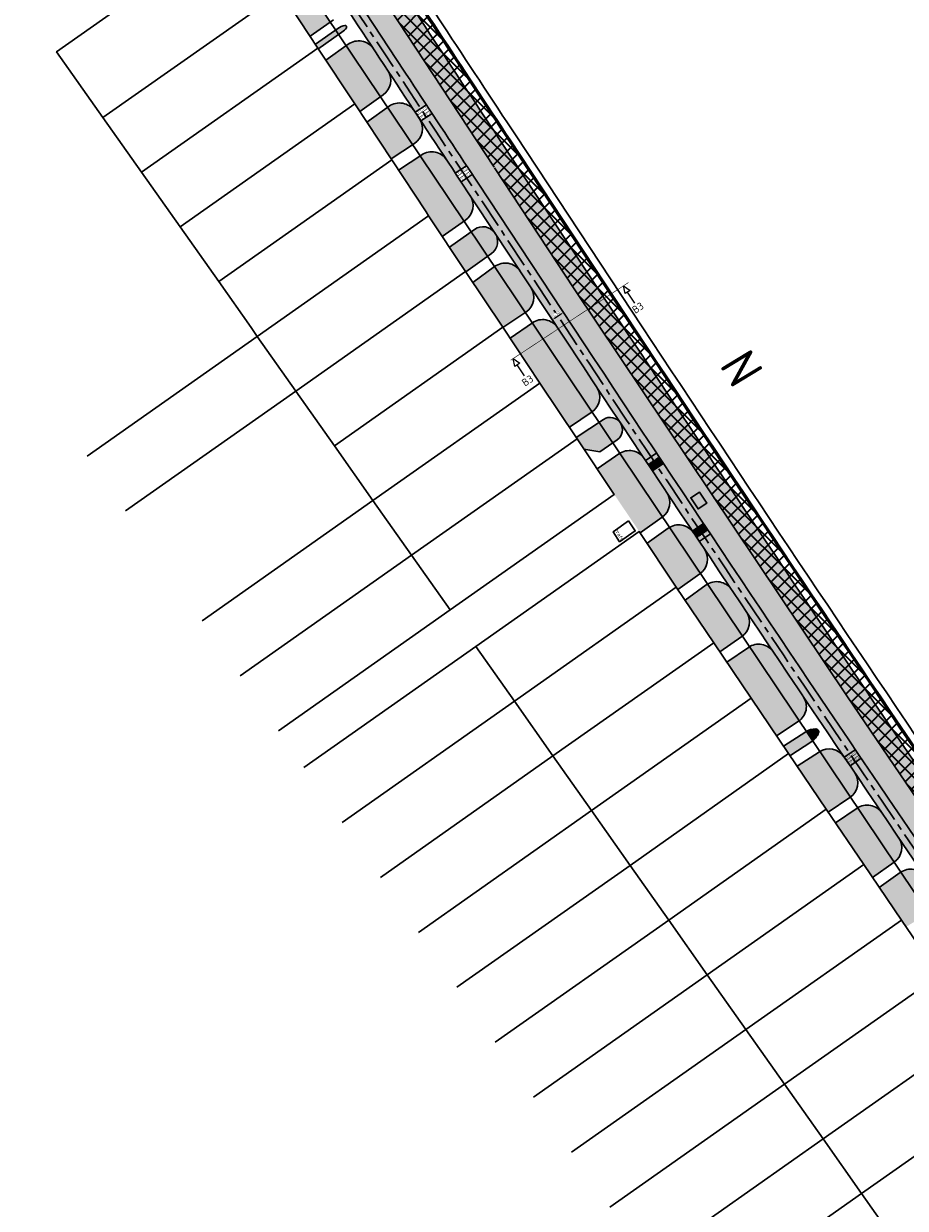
# Model space of a CAD drawing. Header units: metres. Extents: x 149090 to 161988, y 479090 to 487021.
# Tile 4 of 72: x 150204 to 150500, y 484557 to 484955. Entities that reach past the tile are written whole.
import ezdxf
from ezdxf.enums import TextEntityAlignment as Align

# ---------------------------------------------------------------- set-up
doc = ezdxf.new("R2010")
doc.units = ezdxf.units.M
doc.linetypes.add('AM-AS', pattern=[16, 10, -2, 2, -2])
doc.layers.get('0').update_dxf_attribs({"lineweight": 25})
doc.layers.get('Defpoints').update_dxf_attribs({"color": 211, "lineweight": 25})
for name, color, linetype, lineweight, true_color in [('B-WE-KG-GRENS_PERCEEL-GV', 1, 'Continuous', 30, 0xff0000), ('N-WE-GR-STADSLANDBOUW-A', 7, 'Continuous', 35, 0xffff9e), ('N-WE-KG-GRENS_POLDERWEG-G', 7, 'KG-PERCEEL', 35, 0x0000e6), ('N-WE-RI-VWA_RIOOLPUT-S', 20, 'Continuous', 25, 0xff3f00)]:
    doc.layers.add(name, color=color, linetype=linetype, lineweight=lineweight, true_color=true_color)
for name, color, linetype, lineweight in [('N-WE-AM-AS_WEG-G', 10, 'AM-AS', 30), ('N-WE-KG-GRENS_PERCEEL-G', 150, 'KG-PERCEEL', 35), ('N-WE-VH-KANTVERHARDING-G', 7, 'Continuous', 30), ('N-WE-VH-VERHARDING_ASFALT-A', 252, 'Continuous', 18), ('N-WE-VW-MARKERING_LANGS_STREEP_DOORGETROKKEN_010-G', 7, 'Continuous', 35), ('X-XX-AL-M', 7, 'Continuous', 18), ('X-XX-AL-T25', 7, 'Continuous', 25), ('X-XX-AL-VERWIJZING-S', 7, 'Continuous', 25)]:
    doc.layers.add(name, color=color, linetype=linetype, lineweight=lineweight)
doc.layers.add('N-WE-VW-MARKERING_PIANO_15-G', color=7, linetype='Continuous')
doc.styles.add('NLCS-ISO', font='NLCS-ISO.ttf')
doc.styles.add('NLCS-ISO-M1000-T50', font='NLCS-ISO.ttf')
doc.styles.add('NLCS-ISO-M50-T70', font='NLCS-ISO.ttf')
doc.styles.add('NLCS-ISO-M500-T18', font='NLCS-ISO.ttf')
doc.styles.get("Standard").update_dxf_attribs({"font": 'NLCS-ISO.ttf'})
doc.linetypes.add('KG-PERCEEL', pattern='A,5.5,-2,["P",Standard,S=1.8,R=0,X=-0.5,Y=-0.9],-2,5.5,-2,[5,NLCS.shx,S=0.75,R=0,X=0,Y=0],-2', length=19)
doc.dimstyles.new('NLCS-M500-T18-PIJL-X_L2_H1', dxfattribs={"dimscale": 0.5, "dimtxt": 1.8, "dimasz": 1.8, "dimexe": 2, "dimexo": 2, "dimgap": 0.7, "dimtad": 1, "dimzin": 0, "dimdsep": 46, "dimtxsty": 'NLCS-ISO-M500-T18', "dimcen": 0, "dimdle": 2, "dimclrd": 256, "dimclre": 256, "dimclrt": 256, "dimadec": 1, "dimazin": 0, "dimtfac": 1, "dimtofl": 0, "dimtmove": 1, "dimatfit": 0, "dimfxl": 2, "dimfxlon": 1, "dimtfill": 1, "dimtfillclr": 254, "dimtolj": 1, "dimtzin": 0, "dimlwd": 18, "dimlwe": 18, "dimarcsym": 0})

# ---------------------------------------------------------------- blocks, each defined once
blk = doc.blocks.new('SAL-VERWIJZING_DOORSNEDE_BOVEN-SO')
for p, q in [((-2, 9), (0, 14)), ((2, 9), (-2, 9)), ((0, 14), (2, 9)), ((0, 0), (0, 9))]:
    blk.add_line(p, q)
at = {"lineweight": 50, "style": 'NLCS-ISO'}
blk.add_attdef('...', text='', height=5, dxfattribs=at).set_placement((-0.05, -1.19), align=Align.TOP_CENTER)
blk = doc.blocks.new('*D425')
at = {"layer": 'Defpoints', "color": 0, "transparency": 16777216}
for p in [(150387.12, 484855.6), (150383.36, 484853.13)]:
    blk.add_point(p, dxfattribs=at)
at = {"layer": 'X-XX-AL-M', "linetype": 'Continuous', "lineweight": 18, "transparency": 16777216}
for p, q in [((150385.93, 484857.41), (150384.82, 484859.08)), ((150382.17, 484854.93), (150381.07, 484856.6)), ((150382.37, 484856.26), (150384.62, 484857.75))]:
    blk.add_line(p, q, dxfattribs=at)
at = {"layer": 'X-XX-AL-M', "transparency": 16777216}
for points in [[(150382.29, 484856.39), (150382.45, 484856.14), (150381.62, 484855.76)], [(150384.54, 484857.87), (150384.71, 484857.62), (150385.37, 484858.24)]]:
    blk.add_solid(points, dxfattribs=at)
at = {"layer": 'X-XX-AL-M', "transparency": 16777216, "insert": (150383.06, 484857.67), "char_height": 0.9, "attachment_point": 5, "rotation": 33.4346, "style": 'NLCS-ISO-M500-T18', "bg_fill": 3, "box_fill_scale": 1.1, "bg_fill_color": 256, "bg_fill_true_color": 13158600, "bg_fill_transparency": 0}
blk.add_mtext('\\A1;4.50', dxfattribs=at)
at = {"layer": 'Defpoints', "color": 0, "transparency": 16777216}
blk.add_point((150385.37, 484858.24), dxfattribs=at)

msp = doc.modelspace()

# ---------------------------------------------------------------- hatches: boundary and pattern name
at = {"layer": 'N-WE-GR-STADSLANDBOUW-A', "transparency": 33554559}
h = msp.add_hatch(color=256, dxfattribs=at)
h.dxf.hatch_style = 1
edge = h.paths.add_edge_path()
edge.add_line((150291.145, 485004.189), (150291.499, 485003.762))
edge.add_arc((150293.032, 485005.423), 2.261, 227.30744, 301.21466)
edge.add_arc((150299.651, 484992.797), 12, -45.20438, 116.99863, ccw=False)
edge.add_arc((150312.333, 484980.024), 6, 134.79562, 213.23487)
edge.add_arc((170359.702, 498116.084), 23973.75, 213.2348651, 213.4346449)
edge.add_line((150353.251, 484906.897), (150389.728, 484851.65))
edge.add_line((150389.728, 484851.65), (150401.494, 484859.419))
edge.add_line((150401.494, 484859.419), (150365.018, 484914.666))
edge.add_arc((170359.702, 498116.084), 23959.65, 213.2208413, 213.4346449, ccw=False)
edge.add_line((150315.895, 484989.369), (150318.112, 484990.821))
edge.add_arc((170359.702, 498116.084), 23957, 213.1743757, 213.2208413, ccw=False)
edge.add_line((150307.474, 485007.079), (150305.853, 485009.381))
edge.add_line((150305.853, 485009.381), (150301.903, 485006.601))
edge.add_arc((150296.436, 485014.37), 9.5, 274.14691, 305.13484, ccw=False)
edge.add_line((150297.123, 485004.895), (150292.131, 485004.533))
edge.add_arc((150292.276, 485002.538), 2, 94.14691, 123.14566)
edge.add_line((150291.182, 485004.213), (150291.145, 485004.189))
h = msp.add_hatch(color=256, dxfattribs=at)
h.dxf.hatch_style = 1
h.paths.add_polyline_path([(150307.056, 484955.857), (150299.314, 484967.401), (150292.724, 484962.576), (150300.247, 484951.093)])
h = msp.add_hatch(color=256, dxfattribs=at)
h.dxf.hatch_style = 1
edge = h.paths.add_edge_path()
edge.add_arc((150312.046, 484954.198), 0.5, 325.67686, 460.89533)
edge.add_arc((150313.086, 484948.797), 6, 100.89533, 125.21908)
edge.add_line((150309.626, 484953.699), (150308.864, 484953.161))
edge.add_line((150308.864, 484953.161), (150302.088, 484948.378))
edge.add_line((150302.088, 484948.378), (150303.041, 484946.831))
edge.add_line((150303.041, 484946.831), (150309.885, 484951.639))
edge.add_line((150309.885, 484951.639), (150310.953, 484952.39))
edge.add_arc((150307.504, 484957.299), 6, 305.09207, 325.67686)
h = msp.add_hatch(color=256, dxfattribs=at)
h.dxf.hatch_style = 1
h.paths.add_polyline_path([(150323.932, 484930.695), (150312.4, 484947.889), (150305.569, 484943.008), (150315.291, 484928.305), (150316.972, 484925.757)])
h = msp.add_hatch(color=256, dxfattribs=at)
h.dxf.hatch_style = 1
h.paths.add_polyline_path([(150326.365, 484939.519, -0.0000907), (150321.584, 484946.79, 0.4256797), (150313.081, 484948.377), (150312.4, 484947.889), (150323.932, 484930.695), (150324.824, 484931.328, 0.4039104)])
h = msp.add_hatch(color=256, dxfattribs=at)
h.dxf.hatch_style = 1
h.paths.add_polyline_path([(150334.703, 484914.635), (150326.303, 484927.159), (150319.322, 484922.193), (150327.477, 484909.83)])
h = msp.add_hatch(color=256, dxfattribs=at)
h.dxf.hatch_style = 1
h.paths.add_polyline_path([(150337.012, 484923.345, -0.0000323), (150335.305, 484925.936, 0.4247465), (150326.817, 484927.524), (150326.303, 484927.159), (150334.703, 484914.635), (150335.324, 484915.048, 0.4129777)])
h = msp.add_hatch(color=256, dxfattribs=at)
h.dxf.hatch_style = 1
h.paths.add_polyline_path([(150351.961, 484888.903), (150346.617, 484896.871), (150337.231, 484910.865), (150329.977, 484906.042), (150339.246, 484892.001), (150340.091, 484890.72), (150344.686, 484883.782)])
h = msp.add_hatch(color=256, dxfattribs=at)
h.dxf.hatch_style = 1
h.paths.add_polyline_path([(150354.062, 484897.501), (150349.496, 484904.417, -0.000064), (150346.114, 484909.541, 0.4152408), (150337.784, 484911.233), (150337.231, 484910.865), (150346.617, 484896.871), (150351.961, 484888.903), (150352.509, 484889.288, 0.4055226)])
h = msp.add_hatch(color=256, dxfattribs=at)
h.dxf.hatch_style = 1
h.paths.add_polyline_path([(150355.468, 484886.116), (150354.355, 484885.334), (150359.89, 484877.081), (150361.219, 484878.04, 0.9935917)])
h = msp.add_hatch(color=256, dxfattribs=at)
h.dxf.hatch_style = 1
h.paths.add_polyline_path([(150359.89, 484877.081), (150354.355, 484885.334), (150347.055, 484880.205), (150352.502, 484871.98), (150352.607, 484871.823)])
h = msp.add_hatch(color=256, dxfattribs=at)
h.dxf.hatch_style = 1
h.paths.add_polyline_path([(150374.444, 484866.631), (150370.817, 484872.125, 0.4318201), (150362.211, 484873.62), (150372.558, 484858.193), (150372.793, 484858.351, 0.411293)])
h = msp.add_hatch(color=256, dxfattribs=at)
h.dxf.hatch_style = 1
h.paths.add_polyline_path([(150372.558, 484858.193), (150362.211, 484873.62), (150354.984, 484868.258), (150364.991, 484853.252), (150365.067, 484853.139)])
h = msp.add_hatch(color=256, dxfattribs=at)
h.dxf.hatch_style = 1
h.paths.add_polyline_path([(150480.8, 484729.055), (150543.944, 484636.062), (150554.379, 484636.455), (150550.638, 484641.968), (150548.446, 484640.48), (150512.803, 484693.007, -0.0031614), (150407.399, 484850.476), (150401.494, 484859.419), (150395.921, 484855.739)])
h = msp.add_hatch(color=256, dxfattribs=at)
h.dxf.hatch_style = 1
h.paths.add_polyline_path([(150394.977, 484824.765), (150374.888, 484854.717), (150367.436, 484849.578), (150377.473, 484834.495), (150387.37, 484819.614)])
h = msp.add_hatch(color=256, dxfattribs=at)
h.dxf.hatch_style = 1
h.paths.add_polyline_path([(150396.622, 484833.045, -0.0001435), (150391.877, 484840.228), (150383.361, 484853.125, 0.4237009), (150374.889, 484854.717), (150394.977, 484824.765, 0.4112323)])
h = msp.add_hatch(color=256, dxfattribs=at)
h.dxf.hatch_style = 1
h.paths.add_polyline_path([(150501.136, 484685.09), (150541.16, 484626.105), (150550.467, 484626.455), (150543.944, 484636.062), (150480.8, 484729.055), (150395.921, 484855.739), (150389.728, 484851.65), (150395.632, 484842.708, 0.0031614)])
h = msp.add_hatch(color=256, dxfattribs=at)
h.dxf.hatch_style = 1
h.paths.add_polyline_path([(150398.83, 484822.254), (150397.322, 484821.267), (150401.952, 484814.365), (150403.437, 484815.387, 0.9886462)])
h = msp.add_hatch(color=256, dxfattribs=at)
h.dxf.hatch_style = 1
h.paths.add_polyline_path([(150401.952, 484814.365), (150397.322, 484821.267), (150389.622, 484816.227), (150389.936, 484815.755), (150392.297, 484812.221), (150397.592, 484811.367)])
h = msp.add_hatch(color=256, dxfattribs=at)
h.dxf.hatch_style = 1
edge = h.paths.add_edge_path()
edge.add_arc((162912.312, 493106.801), 15003.25, 213.5771612, 213.629664, ccw=False)
edge.add_arc((150407.479, 484805.792), 6, 33.57716, 122.0832)
edge.add_line((150404.292, 484810.876), (150396.714, 484805.609))
edge.add_line((150396.714, 484805.609), (150402.429, 484797.054))
edge.add_line((150402.429, 484797.054), (150411.124, 484784.161))
edge.add_line((150411.124, 484784.161), (150418.632, 484789.494))
edge.add_arc((150415.09, 484794.337), 6, 306.17743, 393.62966)
h = msp.add_hatch(color=256, dxfattribs=at)
h.dxf.hatch_style = 1
h.paths.add_polyline_path([(150432.774, 484778.617, -0.0001108), (150429.085, 484784.147, 0.4005724), (150421.001, 484785.961), (150431.381, 484770.485, 0.398299)])
h = msp.add_hatch(color=256, dxfattribs=at)
h.dxf.hatch_style = 1
h.paths.add_polyline_path([(150431.232, 484770.376, 0.0076761), (150431.381, 484770.485), (150421.001, 484785.961, 0.0198844), (150420.603, 484785.7), (150413.486, 484780.611), (150423.288, 484765.878), (150423.785, 484765.145)])
h = msp.add_hatch(color=256, dxfattribs=at)
h.dxf.hatch_style = 1
h.paths.add_polyline_path([(150445.305, 484749.316, 0.0094707), (150445.489, 484749.45), (150433.785, 484766.9, 0.0210778), (150433.361, 484766.625), (150426.22, 484761.549), (150435.942, 484747.196), (150437.969, 484744.174)])
h = msp.add_hatch(color=256, dxfattribs=at)
h.dxf.hatch_style = 1
h.paths.add_polyline_path([(150446.846, 484757.568, -0.0001504), (150441.825, 484765.07, 0.3979323), (150433.785, 484766.9), (150445.489, 484749.45, 0.3970048)])
h = msp.add_hatch(color=256, dxfattribs=at)
h.dxf.hatch_style = 1
h.paths.add_polyline_path([(150464.279, 484720.743, 0.0160212), (150464.593, 484720.965), (150447.886, 484745.876, 0.0177684), (150447.526, 484745.647), (150440.313, 484740.679), (150448.473, 484728.512), (150456.956, 484715.923)])
h = msp.add_hatch(color=256, dxfattribs=at)
h.dxf.hatch_style = 1
h.paths.add_polyline_path([(150465.957, 484729.105, -0.0003001), (150455.911, 484744.05, 0.3969902), (150447.886, 484745.876), (150464.593, 484720.965, 0.3985451)])
h = msp.add_hatch(color=256, dxfattribs=at)
h.dxf.hatch_style = 1
h.paths.add_polyline_path([(150468.797, 484714.033, 0.0153783), (150469.099, 484714.246), (150467.004, 484717.37, 0.0088704), (150466.824, 484717.257), (150459.339, 484712.387), (150461.002, 484709.918), (150461.477, 484709.215)])
h = msp.add_hatch(color=256, dxfattribs=at)
h.dxf.hatch_style = 1
h.paths.add_polyline_path([(150471.088, 484716.863, 0.5240684), (150470.169, 484718.227, 0.1392518), (150467.004, 484717.37), (150469.099, 484714.246, 0.1396494)])
h = msp.add_hatch(color=256, dxfattribs=at)
h.dxf.hatch_style = 1
h.paths.add_polyline_path([(150483.232, 484703.499, -0.0000467), (150481.664, 484705.818), (150479.697, 484708.713), (150479.704, 484708.718, -0.0000033), (150479.594, 484708.882, 0.4000378), (150471.509, 484710.653), (150481.807, 484695.298, 0.4031851)])
h = msp.add_hatch(color=256, dxfattribs=at)
h.dxf.hatch_style = 1
h.paths.add_polyline_path([(150481.625, 484695.17, 0.0092927), (150481.807, 484695.298), (150471.509, 484710.653, 0.0078463), (150471.35, 484710.553), (150463.865, 484705.683), (150473.646, 484691.216), (150474.319, 484690.224)])
h = msp.add_hatch(color=256, dxfattribs=at)
h.dxf.hatch_style = 1
h.paths.add_polyline_path([(150496.469, 484673.436), (150484.205, 484691.723, 0.0087546), (150484.029, 484691.608), (150476.736, 484686.662), (150486.27, 484672.615), (150489.22, 484668.275)])
h = msp.add_hatch(color=256, dxfattribs=at)
h.dxf.hatch_style = 1
h.paths.add_polyline_path([(150497.986, 484681.716), (150497.412, 484682.563, -0.0001499), (150492.363, 484690.008, 0.4040773), (150484.205, 484691.723), (150496.469, 484673.437, 0.4095653)])
h = msp.add_hatch(color=256, dxfattribs=at)
h.dxf.hatch_style = 1
h.paths.add_polyline_path([(150507.757, 484656.186, 0.0097511), (150507.953, 484656.313), (150498.712, 484670.092, 0.0084842), (150498.544, 484669.977), (150491.477, 484664.954), (150498.923, 484653.999), (150500.497, 484651.69)])
h = msp.add_hatch(color=256, dxfattribs=at)
h.dxf.hatch_style = 1
h.paths.add_polyline_path([(150509.525, 484664.711), (150509.525, 484664.712), (150506.985, 484668.455, 0.4106271), (150498.712, 484670.092), (150507.953, 484656.313, 0.4182924)])
at = {"layer": 'N-WE-VH-VERHARDING_ASFALT-A', "transparency": 33554585}
h = msp.add_hatch(color=256, dxfattribs=at)
h.dxf.hatch_style = 1
h.paths.add_polyline_path([(150339.339, 484927.992, -0.0004849), (150313.797, 484966.848), (150310.026, 484964.392, 0.0004848), (150335.568, 484925.536)])
h = msp.add_hatch(color=256, dxfattribs=at)
h.dxf.hatch_style = 1
h.paths.add_polyline_path([(150352.827, 484907.539, -0.000219), (150341.265, 484925.069), (150337.494, 484922.614, 0.000219), (150349.056, 484905.083)])
h = msp.add_hatch(color=256, dxfattribs=at)
h.dxf.hatch_style = 1
h.paths.add_polyline_path([(150479.704, 484708.718), (150483.427, 484711.247, -0.0026349), (150395.632, 484842.708), (150354.756, 484904.618), (150350.985, 484902.162), (150391.877, 484840.228, 0.0026351)])
h = msp.add_hatch(color=256, dxfattribs=at)
h.dxf.hatch_style = 1
h.paths.add_polyline_path([(150485.386, 484708.347, -0.0000583), (150483.427, 484711.247), (150479.704, 484708.718, 0.0000583), (150481.664, 484705.818), (150481.664, 484705.818)])
h.paths.add_polyline_path([(150511.282, 484670.136), (150501.136, 484685.09, -0.0004682), (150485.386, 484708.347), (150481.664, 484705.818, 0.000468), (150497.412, 484682.563), (150507.56, 484667.608)])
h.paths.add_polyline_path([(150513.247, 484667.24), (150511.282, 484670.136), (150507.56, 484667.608), (150509.527, 484664.713)])

# ---------------------------------------------------------------- linework, layer by layer
at = {"layer": 'B-WE-KG-GRENS_PERCEEL-GV', "flags": 128}
for points in [[(150362.049, 484907.067), (150309.435, 484987.11), (150306.47, 484992.185), (150303.96, 484996.955), (150301.031, 485002.498), (150295.664, 485011.561), (150293.215, 485015.165), (150284.78, 485026.26), (150277.29, 485036.67), (150243.976, 485087.737), (150217.15, 485128.86), (150149.555, 485234.37), (150089.195, 485329.245), (150032.94, 485418.83), (150029.255, 485425.885), (150026.55, 485431.345), (150023.135, 485438.55), (150020.764, 485442.16), (150018.57, 485445.5), (150006.855, 485460.86), (149932.91, 485580.265), (149838.515, 485735.74), (149794.757, 485808.569), (149770.365, 485849.165)], [(150339.246, 484892.001), (150327.684, 484909.515)], [(150346.617, 484896.871), (150561.788, 484576.044), (150578.646, 484587.923), (150575.97, 484591.705), (150557.04, 484616.775), (150480.8, 484729.055), (150388.945, 484866.15), (150362.175, 484906.875)], [(150280.437, 484853.146), (150282.524, 484850.183), (150340.091, 484890.72), (150339.246, 484892.001)], [(150339.246, 484892.001), (150340.091, 484890.72), (150352.502, 484871.98), (150364.991, 484853.252), (150377.473, 484834.495), (150389.936, 484815.755), (150402.429, 484797.054), (150347.308, 484758.208), (150289.647, 484717.584)], [(150225.434, 484809.958), (150282.524, 484850.183), (150280.437, 484853.146)], [(150238.274, 484791.486), (150295.48, 484831.788)], [(150263.962, 484754.533), (150321.393, 484794.999), (150308.438, 484813.393), (150295.48, 484831.788), (150238.274, 484791.486)], [(150298.207, 484705.27), (150355.94, 484745.955), (150410.862, 484784.554), (150423.288, 484765.878), (150435.942, 484747.196), (150448.473, 484728.512), (150461.002, 484709.918), (150473.646, 484691.216), (150486.27, 484672.615), (150498.923, 484653.999), (150511.603, 484635.397), (150524.282, 484616.76), (150536.969, 484598.202), (150543.43, 484588.795), (150551.096, 484577.634), (150549.541, 484576.538), (150499.934, 484541.574), (150443.943, 484502.126), (150439.691, 484508.168), (150436.688, 484506.054)], [(150289.647, 484717.584), (150347.308, 484758.208), (150334.351, 484776.603), (150276.8, 484736.065)], [(150276.8, 484736.065), (150334.351, 484776.603)], [(150311.048, 484686.796), (150368.906, 484727.553), (150355.94, 484745.955), (150298.207, 484705.27)], [(150323.887, 484668.326), (150381.865, 484709.159), (150368.906, 484727.553)], [(150336.734, 484649.845), (150394.823, 484690.766), (150381.865, 484709.159), (150323.887, 484668.326)], [(150349.577, 484631.37), (150407.783, 484672.372), (150394.823, 484690.766)], [(150362.421, 484612.893), (150420.741, 484653.979), (150407.783, 484672.372), (150349.577, 484631.37)], [(150375.264, 484594.417), (150433.7, 484635.585), (150420.741, 484653.979)], [(150388.109, 484575.938), (150446.659, 484617.191), (150433.7, 484635.585), (150375.264, 484594.417)], [(150400.956, 484557.457), (150459.617, 484598.799), (150446.659, 484617.191)], [(150413.791, 484538.993), (150472.576, 484580.405), (150459.617, 484598.799), (150400.956, 484557.457)], [(150426.634, 484520.518), (150485.535, 484562.011), (150472.576, 484580.405)], [(150436.688, 484506.054), (150439.691, 484508.168), (150443.943, 484502.126), (150499.934, 484541.574), (150485.535, 484562.011), (150426.634, 484520.518)]]:
    msp.add_lwpolyline(points, dxfattribs=at)
at = {"layer": 'B-WE-KG-GRENS_PERCEEL-GV'}
for points in [[(150278.028, 484999.139), (150346.617, 484896.871)], [(150327.684, 484909.515), (150269.568, 484868.577), (150280.437, 484853.146)], [(150295.48, 484831.788), (150282.524, 484850.183), (150225.434, 484809.958)], [(150334.351, 484776.603), (150321.393, 484794.999), (150263.962, 484754.533)], [(150368.906, 484727.553), (150311.048, 484686.796)], [(150394.823, 484690.766), (150336.734, 484649.845)], [(150420.741, 484653.979), (150362.421, 484612.893)], [(150446.659, 484617.191), (150388.109, 484575.938)], [(150472.576, 484580.405), (150413.791, 484538.993)]]:
    msp.add_lwpolyline(points, dxfattribs=at)
at = {"layer": 'B-WE-KG-GRENS_PERCEEL-GV', "flags": 128}
for points in [[(150281.814, 484979.202), (150275.699, 484988.519), (150274.971, 484988.006), (150215.133, 484945.858), (150230.697, 484923.761), (150290.526, 484965.93)], [(150230.697, 484923.761), (150243.654, 484905.367), (150302.879, 484947.076), (150290.526, 484965.93)], [(150315.291, 484928.305), (150302.879, 484947.076), (150243.654, 484905.367), (150256.61, 484886.973)], [(150315.291, 484928.305), (150256.61, 484886.973), (150269.568, 484868.577), (150327.684, 484909.515)], [(150340.091, 484890.72), (150282.524, 484850.183), (150295.48, 484831.788), (150352.502, 484871.98)], [(150352.502, 484871.98), (150295.48, 484831.788), (150308.438, 484813.393), (150364.991, 484853.252)], [(150308.438, 484813.393), (150321.393, 484794.999), (150377.473, 484834.495), (150364.991, 484853.252)], [(150377.473, 484834.495), (150321.393, 484794.999), (150334.351, 484776.603), (150389.936, 484815.755)], [(150389.936, 484815.755), (150334.351, 484776.603), (150347.308, 484758.208), (150402.429, 484797.054)], [(150430.634, 484792.158), (150428.131, 484795.904), (150431.029, 484797.845), (150433.529, 484794.103)], [(150428.131, 484795.904), (150430.634, 484792.158), (150433.529, 484794.103), (150431.029, 484797.845)], [(150410.862, 484784.554), (150355.94, 484745.955), (150368.906, 484727.553), (150423.288, 484765.878)], [(150368.906, 484727.553), (150381.865, 484709.159), (150435.942, 484747.196), (150423.288, 484765.878)], [(150448.473, 484728.512), (150435.942, 484747.196), (150381.865, 484709.159), (150394.823, 484690.766)], [(150448.473, 484728.512), (150394.823, 484690.766), (150407.783, 484672.372), (150461.002, 484709.918)], [(150461.002, 484709.918), (150407.783, 484672.372), (150420.741, 484653.979), (150473.646, 484691.216)], [(150486.27, 484672.615), (150473.646, 484691.216), (150420.741, 484653.979), (150433.7, 484635.585)], [(150433.7, 484635.585), (150446.659, 484617.191), (150498.923, 484653.999), (150486.27, 484672.615)], [(150511.603, 484635.397), (150498.923, 484653.999), (150446.659, 484617.191), (150459.617, 484598.799)], [(150472.576, 484580.405), (150524.282, 484616.76), (150511.603, 484635.397), (150459.617, 484598.799)], [(150485.535, 484562.011), (150536.969, 484598.202), (150524.282, 484616.76), (150472.576, 484580.405)], [(150485.535, 484562.011), (150499.934, 484541.574), (150549.541, 484576.538), (150551.096, 484577.634), (150543.43, 484588.795), (150536.969, 484598.202)]]:
    msp.add_lwpolyline(points, close=True, dxfattribs=at)
at = {"layer": 'N-WE-AM-AS_WEG-G', "flags": 128}
msp.add_lwpolyline([(150305.14, 484975.95, 0.0008773), (150351.373, 484905.657), (150393.754, 484841.468, 0.0031614), (150499.274, 484683.826), (150556.441, 484599.578, 0.0023128), (150582.596, 484561.415), (150647.15, 484468.149, 0.0015861), (150676.171, 484426.504), (150763.953, 484301.383, -0.0021697), (150778.809, 484280.012), (150784.366, 484271.943)], format="xyb", dxfattribs=at)
at = {"layer": 'N-WE-KG-GRENS_PERCEEL-G', "flags": 128}
msp.add_lwpolyline([(150307.474, 485007.079, 0.0011356), (150367.229, 484916.126), (150409.61, 484851.937, 0.0031614), (150514.996, 484694.495), (150554.379, 484636.455)], format="xyb", dxfattribs=at)
at = {"layer": 'N-WE-VH-KANTVERHARDING-G'}
for p, q in [((150308.158, 484956.629), (150300.245, 484951.091)), ((150302.088, 484948.378), (150309.626, 484953.699)), ((150302.919, 484946.745), (150310.953, 484952.39)), ((150313.081, 484948.377), (150305.55, 484942.995)), ((150324.824, 484931.328), (150316.972, 484925.757)), ((150326.817, 484927.524), (150319.322, 484922.193)), ((150339.339, 484927.992), (150335.586, 484925.548)), ((150335.586, 484925.548), (150337.496, 484922.615)), ((150337.496, 484922.615), (150341.265, 484925.069)), ((150327.477, 484909.83), (150335.324, 484915.048)), ((150337.784, 484911.233), (150329.977, 484906.042)), ((150352.827, 484907.539), (150349.056, 484905.083)), ((150350.985, 484902.162), (150354.756, 484904.618)), ((150352.509, 484889.288), (150344.686, 484883.782)), ((150347.055, 484880.205), (150355.468, 484886.116)), ((150352.607, 484871.823), (150361.219, 484878.04)), ((150362.234, 484873.638), (150354.984, 484868.258)), ((150372.793, 484858.351), (150365.067, 484853.139)), ((150367.436, 484849.578), (150374.948, 484854.759)), ((150394.981, 484824.768), (150387.37, 484819.614)), ((150398.83, 484822.254), (150389.622, 484816.227)), ((150403.437, 484815.387), (150401.952, 484814.365)), ((150397.592, 484811.367), (150392.277, 484812.224)), ((150396.712, 484805.608), (150404.288, 484810.882)), ((150401.952, 484814.365), (150397.592, 484811.367)), ((150415.459, 484810.125), (150416.668, 484810.934)), ((150412.966, 484808.456), (150413.797, 484809.012)), ((150413.797, 484809.012), (150414.628, 484809.569)), ((150414.164, 484807.453), (150414.06, 484807.383)), ((150415.395, 484805.389), (150414.06, 484807.383)), ((150415.499, 484805.458), (150414.164, 484807.453)), ((150414.58, 484807.731), (150414.476, 484807.662)), ((150414.476, 484807.662), (150415.811, 484805.667)), ((150414.58, 484807.731), (150415.914, 484805.737)), ((150414.628, 484809.569), (150415.459, 484810.125)), ((150414.995, 484808.009), (150414.891, 484807.94)), ((150416.226, 484805.945), (150414.891, 484807.94)), ((150416.33, 484806.015), (150414.995, 484808.009)), ((150415.411, 484808.287), (150415.307, 484808.218)), ((150415.307, 484808.218), (150416.642, 484806.223)), ((150415.411, 484808.287), (150416.745, 484806.293)), ((150415.566, 484806.707), (150415.462, 484806.637)), ((150416.018, 484805.806), (150415.462, 484806.637)), ((150416.122, 484805.876), (150415.566, 484806.707)), ((150415.826, 484808.565), (150415.722, 484808.496)), ((150417.057, 484806.501), (150415.722, 484808.496)), ((150417.161, 484806.571), (150415.826, 484808.565)), ((150415.982, 484806.985), (150415.878, 484806.915)), ((150415.878, 484806.915), (150416.434, 484806.084)), ((150415.982, 484806.985), (150416.538, 484806.154)), ((150416.242, 484808.843), (150416.138, 484808.774)), ((150416.138, 484808.774), (150417.473, 484806.779)), ((150416.242, 484808.843), (150417.577, 484806.849)), ((150416.397, 484807.263), (150416.293, 484807.193)), ((150416.849, 484806.362), (150416.293, 484807.193)), ((150416.953, 484806.432), (150416.397, 484807.263)), ((150416.657, 484809.122), (150416.553, 484809.052)), ((150417.888, 484807.057), (150416.553, 484809.052)), ((150417.992, 484807.127), (150416.657, 484809.122)), ((150416.813, 484807.541), (150416.709, 484807.471)), ((150416.709, 484807.471), (150417.265, 484806.64)), ((150416.813, 484807.541), (150417.369, 484806.71)), ((150417.74, 484806.717), (150416.909, 484806.161)), ((150417.057, 484806.501), (150416.953, 484806.432)), ((150417.795, 484806.634), (150416.964, 484806.078)), ((150417.073, 484809.4), (150416.969, 484809.33)), ((150416.969, 484809.33), (150418.304, 484807.336)), ((150417.073, 484809.4), (150418.408, 484807.405)), ((150417.228, 484807.819), (150417.124, 484807.749)), ((150417.68, 484806.918), (150417.124, 484807.749)), ((150417.265, 484806.64), (150417.161, 484806.571)), ((150417.784, 484806.988), (150417.228, 484807.819)), ((150417.473, 484806.779), (150417.369, 484806.71)), ((150417.644, 484808.097), (150417.54, 484808.028)), ((150417.54, 484808.028), (150418.096, 484807.196)), ((150417.628, 484806.884), (150417.577, 484806.849)), ((150417.68, 484806.918), (150417.628, 484806.884)), ((150417.644, 484808.097), (150418.2, 484807.266)), ((150418.571, 484807.274), (150417.74, 484806.717)), ((150417.888, 484807.057), (150417.784, 484806.988)), ((150418.626, 484807.19), (150417.795, 484806.634)), ((150418.059, 484808.375), (150417.955, 484808.306)), ((150418.511, 484807.475), (150417.955, 484808.306)), ((150418.096, 484807.196), (150417.992, 484807.127)), ((150418.615, 484807.544), (150418.059, 484808.375)), ((150418.304, 484807.336), (150418.2, 484807.266)), ((150418.46, 484807.44), (150418.408, 484807.405)), ((150418.511, 484807.475), (150418.46, 484807.44)), ((150418.937, 484807.518), (150418.571, 484807.274)), ((150418.826, 484807.684), (150418.615, 484807.544)), ((150418.992, 484807.435), (150418.626, 484807.19)), ((150414.735, 484806.15), (150414.631, 484806.081)), ((150415.187, 484805.25), (150414.631, 484806.081)), ((150415.291, 484805.319), (150414.735, 484806.15)), ((150415.15, 484806.429), (150415.047, 484806.359)), ((150415.047, 484806.359), (150415.603, 484805.528)), ((150415.187, 484805.25), (150415.135, 484805.215)), ((150415.15, 484806.429), (150415.707, 484805.597)), ((150416.078, 484805.605), (150415.246, 484805.049)), ((150415.395, 484805.389), (150415.291, 484805.319)), ((150416.133, 484805.522), (150415.302, 484804.966)), ((150415.603, 484805.528), (150415.499, 484805.458)), ((150415.811, 484805.667), (150415.707, 484805.597)), ((150415.966, 484805.771), (150415.914, 484805.737)), ((150416.018, 484805.806), (150415.966, 484805.771)), ((150416.909, 484806.161), (150416.078, 484805.605)), ((150416.226, 484805.945), (150416.122, 484805.876)), ((150416.964, 484806.078), (150416.133, 484805.522)), ((150416.434, 484806.084), (150416.33, 484806.015)), ((150416.642, 484806.223), (150416.538, 484806.154)), ((150416.797, 484806.327), (150416.745, 484806.293)), ((150416.849, 484806.362), (150416.797, 484806.327)), ((150411.124, 484784.161), (150418.565, 484789.445)), ((150432.113, 484787.037), (150431.282, 484786.481)), ((150432.169, 484786.954), (150431.338, 484786.398)), ((150432.124, 484786.684), (150432.02, 484786.614)), ((150432.577, 484785.783), (150432.02, 484786.614)), ((150432.427, 484787.247), (150432.113, 484787.037)), ((150433.459, 484784.689), (150432.124, 484786.684)), ((150432.482, 484787.164), (150432.169, 484786.954)), ((150432.28, 484786.788), (150432.228, 484786.753)), ((150433.563, 484784.759), (150432.228, 484786.753)), ((150432.332, 484786.823), (150432.28, 484786.788)), ((150432.332, 484786.823), (150432.888, 484785.992)), ((150432.593, 484786.997), (150432.436, 484786.892)), ((150432.436, 484786.892), (150432.992, 484786.061)), ((150420.603, 484785.7), (150413.486, 484780.611)), ((150429.62, 484785.369), (150428.687, 484784.744)), ((150429.676, 484785.286), (150428.742, 484784.661)), ((150429.008, 484784.598), (150428.853, 484784.495)), ((150429.008, 484784.598), (150429.564, 484783.767)), ((150429.216, 484784.737), (150429.112, 484784.668)), ((150429.112, 484784.668), (150429.668, 484783.837)), ((150429.216, 484784.737), (150430.55, 484782.743)), ((150429.423, 484784.876), (150429.319, 484784.807)), ((150429.319, 484784.807), (150430.654, 484782.812)), ((150429.98, 484784.045), (150429.423, 484784.876)), ((150429.631, 484785.015), (150429.527, 484784.946)), ((150430.083, 484784.115), (150429.527, 484784.946)), ((150429.668, 484783.837), (150429.564, 484783.767)), ((150430.451, 484785.925), (150429.62, 484785.369)), ((150430.966, 484783.021), (150429.631, 484785.015)), ((150430.507, 484785.842), (150429.676, 484785.286)), ((150429.787, 484785.12), (150429.735, 484785.085)), ((150431.07, 484783.09), (150429.735, 484785.085)), ((150429.839, 484785.154), (150429.787, 484785.12)), ((150429.839, 484785.154), (150430.395, 484784.323)), ((150430.047, 484785.293), (150429.943, 484785.224)), ((150429.943, 484785.224), (150430.499, 484784.393)), ((150430.083, 484784.115), (150429.98, 484784.045)), ((150430.047, 484785.293), (150431.381, 484783.299)), ((150430.254, 484785.432), (150430.151, 484785.363)), ((150430.151, 484785.363), (150431.485, 484783.368)), ((150430.811, 484784.601), (150430.254, 484785.432)), ((150430.462, 484785.571), (150430.358, 484785.502)), ((150430.914, 484784.671), (150430.358, 484785.502)), ((150430.499, 484784.393), (150430.395, 484784.323)), ((150431.282, 484786.481), (150430.451, 484785.925)), ((150431.797, 484783.577), (150430.462, 484785.571)), ((150431.338, 484786.398), (150430.507, 484785.842)), ((150430.654, 484782.812), (150430.55, 484782.743)), ((150430.618, 484785.676), (150430.566, 484785.641)), ((150431.901, 484783.646), (150430.566, 484785.641)), ((150430.67, 484785.71), (150430.618, 484785.676)), ((150430.67, 484785.71), (150431.226, 484784.879)), ((150430.878, 484785.85), (150430.774, 484785.78)), ((150430.774, 484785.78), (150431.33, 484784.949)), ((150430.914, 484784.671), (150430.811, 484784.601)), ((150430.878, 484785.85), (150432.213, 484783.855)), ((150431.07, 484783.09), (150430.966, 484783.021)), ((150431.085, 484785.989), (150430.982, 484785.919)), ((150430.982, 484785.919), (150432.316, 484783.924)), ((150431.642, 484785.157), (150431.085, 484785.989)), ((150431.293, 484786.128), (150431.189, 484786.058)), ((150431.746, 484785.227), (150431.189, 484786.058)), ((150431.33, 484784.949), (150431.226, 484784.879)), ((150432.628, 484784.133), (150431.293, 484786.128)), ((150431.485, 484783.368), (150431.381, 484783.299)), ((150431.449, 484786.232), (150431.397, 484786.197)), ((150432.732, 484784.203), (150431.397, 484786.197)), ((150431.501, 484786.267), (150431.449, 484786.232)), ((150431.501, 484786.267), (150432.057, 484785.436)), ((150431.709, 484786.406), (150431.605, 484786.336)), ((150431.605, 484786.336), (150432.161, 484785.505)), ((150431.746, 484785.227), (150431.642, 484785.157)), ((150431.709, 484786.406), (150433.044, 484784.411)), ((150431.901, 484783.646), (150431.797, 484783.577)), ((150431.917, 484786.545), (150431.813, 484786.475)), ((150431.813, 484786.475), (150433.147, 484784.481)), ((150432.473, 484785.714), (150431.917, 484786.545)), ((150432.161, 484785.505), (150432.057, 484785.436)), ((150432.316, 484783.924), (150432.213, 484783.855)), ((150432.577, 484785.783), (150432.473, 484785.714)), ((150432.732, 484784.203), (150432.628, 484784.133)), ((150432.787, 484782.435), (150433.618, 484782.991)), ((150432.992, 484786.061), (150432.888, 484785.992)), ((150433.147, 484784.481), (150433.044, 484784.411)), ((150433.563, 484784.759), (150433.459, 484784.689)), ((150433.618, 484782.991), (150434.449, 484783.547)), ((150434.449, 484783.547), (150434.757, 484783.752)), ((150431.017, 484781.25), (150431.956, 484781.878)), ((150431.956, 484781.878), (150432.787, 484782.435)), ((150423.785, 484765.145), (150431.232, 484770.376)), ((150433.361, 484766.625), (150426.22, 484761.549)), ((150437.969, 484744.174), (150445.305, 484749.316)), ((150447.526, 484745.647), (150440.313, 484740.679)), ((150456.956, 484715.923), (150464.279, 484720.743)), ((150466.824, 484717.257), (150459.339, 484712.387)), ((150461.477, 484709.215), (150468.797, 484714.033)), ((150483.427, 484711.247), (150479.697, 484708.713)), ((150471.35, 484710.553), (150463.865, 484705.683)), ((150479.697, 484708.713), (150481.664, 484705.818)), ((150481.664, 484705.818), (150485.386, 484708.347)), ((150474.319, 484690.224), (150481.625, 484695.17)), ((150484.029, 484691.608), (150476.736, 484686.662)), ((150489.22, 484668.275), (150496.502, 484673.46)), ((150498.544, 484669.977), (150491.477, 484664.954))]:
    msp.add_line(p, q, dxfattribs=at)
at = {"layer": 'N-WE-VH-KANTVERHARDING-G', "flags": 128}
for points in [[(150320.329, 484992.273, 0.0009329), (150369.441, 484917.586), (150411.821, 484853.397, 0.0031614), (150517.189, 484695.983), (150552.831, 484643.456)], [(150315.895, 484989.369, 0.0009329), (150365.018, 484914.666), (150407.399, 484850.476, 0.0031614), (150512.803, 484693.007), (150548.446, 484640.48)], [(150319.218, 484988.676, 0.0009078), (150367.021, 484915.988), (150409.401, 484851.799, 0.0031614), (150514.789, 484694.354), (150549.084, 484643.813)], [(150319.636, 484988.95, 0.0009078), (150367.438, 484916.264), (150409.819, 484852.074, 0.0031614), (150515.203, 484694.635), (150549.498, 484644.094)], [(150303.552, 484974.268, 0.0008717), (150349.496, 484904.417), (150391.877, 484840.228, 0.0031614), (150497.412, 484682.563), (150554.579, 484598.315, 0.0023128), (150580.746, 484560.134), (150645.3, 484466.869, 0.0015861), (150674.329, 484425.211), (150762.111, 484300.091, -0.0021697), (150776.956, 484278.736), (150782.513, 484270.667)], [(150311.878, 484969.775, 0.0007849), (150353.251, 484906.897), (150395.632, 484842.708, 0.0031614), (150501.136, 484685.09), (150558.303, 484600.842, 0.0023128), (150584.446, 484562.695), (150649, 484469.43, 0.0015861), (150678.013, 484427.796), (150765.795, 484302.675, -0.0021697), (150780.662, 484281.288), (150786.219, 484273.219)], [(150353.251, 484906.897), (150395.632, 484842.708, 0.0031614), (150501.136, 484685.09), (150558.303, 484600.842, 0.0023128), (150584.446, 484562.695), (150649, 484469.43, 0.0015861), (150678.013, 484427.796), (150765.795, 484302.675, -0.0021697), (150780.662, 484281.288), (150787.742, 484271.008)]]:
    msp.add_lwpolyline(points, format="xyb", dxfattribs=at)
msp.add_lwpolyline([(150407.281, 484788.129), (150409.489, 484784.81), (150404.235, 484781.118), (150402.027, 484784.436)], close=True, dxfattribs=at)
at = {"layer": 'N-WE-VH-KANTVERHARDING-G'}
for centre, radius, start, end in [((150313.086, 484948.797), 6, 100.89533, 125.21908), ((150307.504, 484957.299), 6, 305.09207, 325.67686), ((150312.046, 484954.198), 0.5, 325.67686, 100.89533), ((150316.57, 484943.495), 6, 33.3134, 125.54728), ((150321.352, 484936.221), 6, 305.35702, 33.3342), ((150330.294, 484922.635), 6, 33.37305, 125.42582), ((150332.002, 484920.044), 6, 303.62233, 33.38047), ((150341.106, 484906.236), 6, 33.41998, 123.62086), ((150349.055, 484894.195), 6, 305.13998, 33.43464), ((150358.317, 484882.06), 4.957, 305.82685, 125.09015), ((150365.81, 484868.819), 6, 33.43464, 126.57666), ((150369.437, 484863.325), 6, 304.00656, 33.43464), ((150378.354, 484849.819), 6, 33.43464, 124.58763), ((150391.617, 484829.736), 6, 304.10132, 33.46752), ((150401.094, 484818.794), 4.135, 304.51438, 123.20592), ((150407.479, 484805.792), 6, 33.57716, 124.84316), ((150415.09, 484794.337), 6, 305.38238, 33.62966), ((150424.092, 484780.819), 6, 33.69166, 125.56693), ((150427.783, 484775.286), 6, 305.08848, 33.71705), ((150436.838, 484761.734), 6, 33.77927, 125.40605), ((150441.861, 484754.229), 6, 305.03002, 33.81374), ((150450.93, 484740.706), 6, 33.8759, 124.55805), ((150460.98, 484725.755), 6, 303.35515, 33.94467), ((150470.096, 484712.227), 6, 89.30647, 123.0496), ((150465.499, 484719.045), 6, 303.35222, 338.67601), ((150470.156, 484717.227), 1, 338.67601, 89.30647), ((150474.622, 484705.523), 6, 34.03782, 123.04913), ((150478.261, 484700.138), 6, 304.09873, 34.06263), ((150487.397, 484686.642), 6, 34.12484, 124.14127), ((150493.022, 484678.347), 6, 305.45357, 34.15919), ((150502.02, 484665.086), 6, 34.15919, 125.4011)]:
    msp.add_arc(centre, radius, start, end, dxfattribs=at)
at = {"layer": 'N-WE-VW-MARKERING_LANGS_STREEP_DOORGETROKKEN_010-G', "const_width": 0.1, "flags": 128}
for points in [[(150337.245, 484926.39), (150337.845, 484925.468)], [(150337.964, 484926.202), (150338.264, 484925.741)], [(150338.083, 484926.935), (150338.683, 484926.014)], [(150338.802, 484926.747), (150339.102, 484926.287)], [(150338.921, 484927.481), (150339.521, 484926.559)], [(150336.288, 484925.11), (150336.588, 484924.649)], [(150336.407, 484925.844), (150337.007, 484924.922)], [(150337.38, 484923.434), (150337.08, 484923.895)], [(150337.126, 484925.656), (150337.426, 484925.195)], [(150338.099, 484923.246), (150337.499, 484924.168)], [(150338.218, 484923.98), (150337.918, 484924.441)], [(150338.937, 484923.792), (150338.337, 484924.714)], [(150339.056, 484924.526), (150338.756, 484924.987)], [(150339.775, 484924.338), (150339.175, 484925.259)], [(150339.894, 484925.071), (150339.594, 484925.532)], [(150340.613, 484924.883), (150340.012, 484925.805)], [(150351.554, 484906.471), (150352.154, 484905.549)], [(150352.273, 484906.283), (150352.573, 484905.822)], [(150352.392, 484907.016), (150352.992, 484906.095)], [(150349.759, 484904.645), (150350.059, 484904.185)], [(150349.878, 484905.379), (150350.478, 484904.457)], [(150350.85, 484902.97), (150350.55, 484903.43)], [(150350.597, 484905.191), (150350.897, 484904.73)], [(150350.716, 484905.925), (150351.316, 484905.003)], [(150351.57, 484902.782), (150350.969, 484903.703)], [(150351.688, 484903.515), (150351.388, 484903.976)], [(150351.435, 484905.737), (150351.735, 484905.276)], [(150352.408, 484903.327), (150351.807, 484904.249)], [(150352.526, 484904.061), (150352.226, 484904.522)], [(150353.246, 484903.873), (150352.645, 484904.795)], [(150353.364, 484904.607), (150353.064, 484905.068)], [(150354.083, 484904.419), (150353.483, 484905.34)], [(150480.408, 484708.29), (150480.717, 484707.835)], [(150480.512, 484709.026), (150481.131, 484708.116)], [(150481.532, 484706.635), (150481.223, 484707.09)], [(150481.235, 484708.852), (150481.544, 484708.397)], [(150481.34, 484709.588), (150481.958, 484708.678)], [(150482.254, 484706.461), (150481.636, 484707.371)], [(150482.359, 484707.197), (150482.05, 484707.652)], [(150482.062, 484709.414), (150482.371, 484708.959)], [(150482.167, 484710.149), (150482.785, 484709.24)], [(150483.082, 484707.023), (150482.463, 484707.933)], [(150483.186, 484707.759), (150482.877, 484708.214)], [(150482.889, 484709.975), (150483.199, 484709.52)], [(150482.994, 484710.711), (150483.612, 484709.801)], [(150483.909, 484707.585), (150483.291, 484708.495)], [(150484.013, 484708.321), (150483.704, 484708.776)], [(150484.736, 484708.147), (150484.118, 484709.057)]]:
    msp.add_lwpolyline(points, dxfattribs=at)
at = {"layer": 'N-WE-VW-MARKERING_PIANO_15-G', "const_width": 0.15, "flags": 128}
for points in [[(150340.054, 484926.906), (150336.295, 484924.458)], [(150340.549, 484926.155), (150336.786, 484923.704)], [(150353.544, 484906.454), (150349.766, 484903.994)], [(150354.04, 484905.703), (150350.257, 484903.239)], [(150484.154, 484710.17), (150480.427, 484707.638)], [(150484.658, 484709.424), (150480.933, 484706.894)]]:
    msp.add_lwpolyline(points, dxfattribs=at)
at = {"layer": 'X-XX-AL-VERWIJZING-S', "linetype": 'AM-AS', "const_width": 0.2, "flags": 128}
msp.add_lwpolyline([(150367.64, 484842.148), (150407.211, 484868.275)], dxfattribs=at)

# ---------------------------------------------------------------- block references
at = {"layer": 'X-XX-AL-VERWIJZING-S', "xscale": 0.4999999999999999, "yscale": 0.4999999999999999, "zscale": 0.4999999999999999, "rotation": 33.4346448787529}
for p in [(150409.399, 484861.331), (150372.331, 484836.858)]:
    msp.add_blockref('SAL-VERWIJZING_DOORSNEDE_BOVEN-SO', p, dxfattribs=at).add_auto_attribs({'...': 'B3'})

# ---------------------------------------------------------------- texts
at = {"layer": 'N-WE-RI-VWA_RIOOLPUT-S', "insert": (150447.766, 484846.745), "char_height": 12, "attachment_point": 1, "rotation": 301.29409, "style": 'NLCS-ISO-M1000-T50'}
msp.add_mtext_dynamic_manual_height_columns('N', width=5.97573, gutter_width=25, heights=[0], dxfattribs=at)
at = {"layer": 'X-XX-AL-T25', "style": 'NLCS-ISO-M50-T70'}
msp.add_text('trafo', height=1.25, rotation=302.81265, dxfattribs=at).set_placement((150402.524, 484784.902))

# ---------------------------------------------------------------- next in the draw order: dimensions: what is measured, and where the dimension line sits
at = {"layer": 'X-XX-AL-M'}
dim = msp.add_aligned_dim(p1=(150383.361, 484853.125), p2=(150387.117, 484855.604), distance=3.163, dimstyle='NLCS-M500-T18-PIJL-X_L2_H1', dxfattribs=at)
dim.commit()
dim.dimension.update_dxf_attribs({"geometry": '*D425', "text_midpoint": (150383.056, 484857.672)})

# ---------------------------------------------------------------- next in the draw order: hatches: boundary and pattern name
at = {"layer": 'N-WE-KG-GRENS_POLDERWEG-G', "true_color": 0xf27172, "transparency": 33554559}
h = msp.add_hatch(dxfattribs=at)
h.set_pattern_fill('ANSI37', color=11)
edge = h.paths.add_edge_path()
edge.add_line((150480.8, 484729.055), (150543.944, 484636.062))
edge.add_line((150543.944, 484636.062), (150554.379, 484636.455))
edge.add_line((150554.379, 484636.455), (150514.996, 484694.495))
edge.add_arc((162912.312, 493106.801), 14982, 213.4346449, 214.1591933, ccw=False)
edge.add_line((150409.61, 484851.937), (150367.229, 484916.126))
edge.add_arc((170359.702, 498116.084), 23957, 213.1744585, 213.4346449, ccw=False)
edge.add_line((150307.493, 485007.05), (150301.031, 485002.498))
edge.add_line((150301.031, 485002.498), (150303.96, 484996.955))
edge.add_line((150303.96, 484996.955), (150306.47, 484992.185))
edge.add_line((150306.47, 484992.185), (150309.435, 484987.11))
edge.add_line((150309.435, 484987.11), (150362.049, 484907.067))
edge.add_line((150362.049, 484907.067), (150388.945, 484866.15))
edge.add_line((150388.945, 484866.15), (150480.8, 484729.055))

doc.saveas('drawing.dxf')
